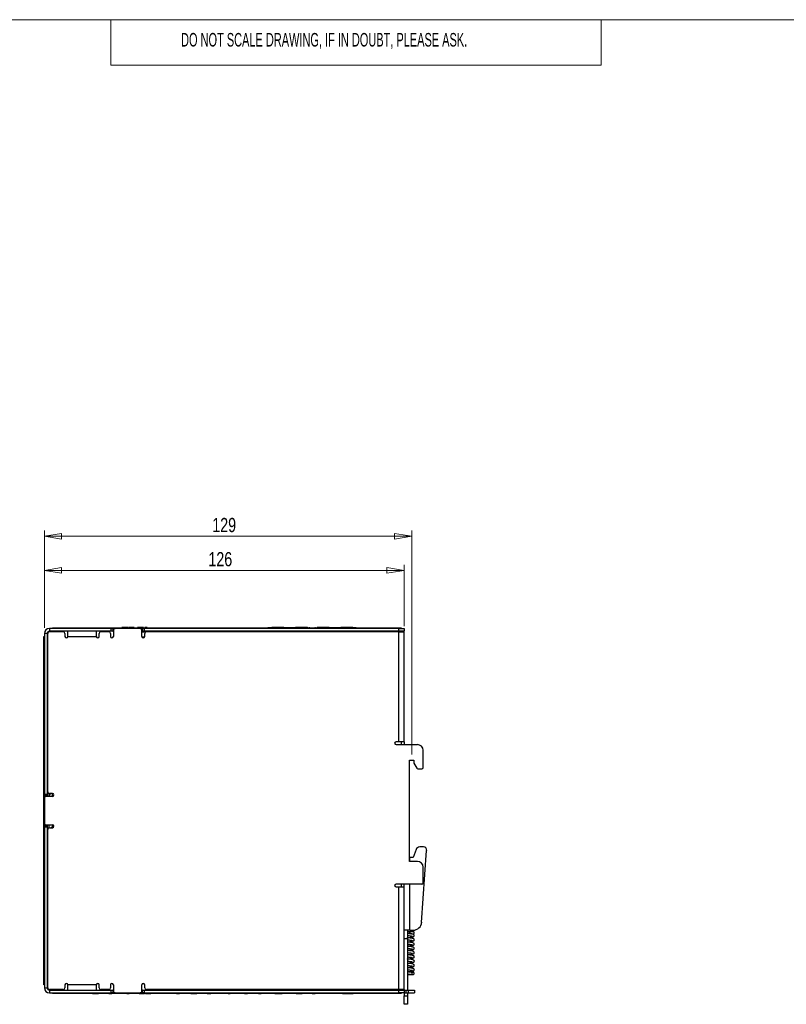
# Model space of a CAD drawing. Header units: millimetres. Extents: x 0 to 420, y 0 to 297.
# Tile 21 of 43: x 151 to 285, y 117 to 290. Entities that reach past the tile are written whole.
import ezdxf

# ---------------------------------------------------------------- set-up
doc = ezdxf.new("R2010")
doc.units = ezdxf.units.MM
doc.styles.add('SLDTEXTSTYLE0', font='TXT', dxfattribs={"width": 0.605})
doc.styles.add('SLDTEXTSTYLE1', font='TXT', dxfattribs={"width": 0.75})
doc.dimstyles.new('SLDDIMSTYLE0', dxfattribs={"dimtxt": 2.5, "dimasz": 3, "dimexe": 0, "dimexo": 0.0625, "dimtad": 1, "dimdec": 0, "dimlfac": 2, "dimrnd": 1e-09, "dimzin": 12, "dimdsep": 46, "dimtxsty": 'SLDTEXTSTYLE1', "dimblk1": 'CLOSED', "dimblk2": 'CLOSED', "dimsah": 1, "dimcen": 0.09, "dimadec": 0, "dimazin": 3, "dimtfac": 1, "dimtofl": 0, "dimtmove": 0, "dimatfit": 3, "dimldrblk": 'CLOSED', "dimfxl": 1, "dimfrac": 2, "dimtolj": 1, "dimtzin": 12, "dimarcsym": 0})

# ---------------------------------------------------------------- blocks, each defined once
blk = doc.blocks.new('_Closed')
at = {"color": 0, "linetype": 'ByBlock', "lineweight": -2}
for p, q in [((-1, 0.166667), (0, 0)), ((-1, 0.166667), (-1, -0.166667)), ((0, 0), (-1, -0.166667)), ((0, 0), (-1, 0))]:
    blk.add_line(p, q, dxfattribs=at)
blk = doc.blocks.new('_D_2')
at = {"color": 7, "linetype": 'Continuous', "lineweight": 0}
for p, q in [((155.32, 183.23), (155.32, 200.3)), ((219.77, 199.3), (155.32, 199.3)), ((219.77, 160.98), (219.77, 200.3))]:
    blk.add_line(p, q, dxfattribs=at)
at = {"color": 7, "linetype": 'Continuous', "lineweight": 18, "xscale": 3, "yscale": 3, "rotation": 180}
blk.add_blockref('_Closed', (155.32, 199.3), dxfattribs=at)
at = {"color": 7, "linetype": 'Continuous', "lineweight": 18, "xscale": 3, "yscale": 3}
blk.add_blockref('_Closed', (219.77, 199.3), dxfattribs=at)
at = {"color": 7, "linetype": 'Continuous', "lineweight": 18, "insert": (184.77, 202.53), "char_height": 2.5, "attachment_point": 1, "style": 'SLDTEXTSTYLE1'}
blk.add_mtext('129', dxfattribs=at)
blk = doc.blocks.new('_D_3')
at = {"color": 7, "linetype": 'Continuous', "lineweight": 0}
for p, q in [((155.32, 183.23), (155.32, 194.3)), ((218.42, 183.53), (218.42, 194.3)), ((155.32, 193.3), (218.42, 193.3))]:
    blk.add_line(p, q, dxfattribs=at)
at = {"color": 7, "linetype": 'Continuous', "lineweight": 18, "xscale": 3, "yscale": 3, "rotation": 180}
blk.add_blockref('_Closed', (155.32, 193.3), dxfattribs=at)
at = {"color": 7, "linetype": 'Continuous', "lineweight": 18, "xscale": 3, "yscale": 3}
blk.add_blockref('_Closed', (218.42, 193.3), dxfattribs=at)
at = {"color": 7, "linetype": 'Continuous', "lineweight": 18, "insert": (184.09, 196.53), "char_height": 2.5, "attachment_point": 1, "style": 'SLDTEXTSTYLE1'}
blk.add_mtext('126', dxfattribs=at)

msp = doc.modelspace()

# ---------------------------------------------------------------- linework, layer by layer
at = {"color": 7, "linetype": 'Continuous', "lineweight": 18}
for p, q in [((413, 290), (7, 290)), ((167, 290), (167, 282)), ((253, 290), (253, 282)), ((253, 282), (167, 282))]:
    msp.add_line(p, q, dxfattribs=at)
at = {"color": 7, "linetype": 'Continuous', "lineweight": 25}
for p, q in [((156.72, 183.13), (156.72, 183.25)), ((156.72, 183.25), (157.72, 183.25)), ((157.72, 183.25), (157.72, 183.13)), ((157.72, 183.25), (216.92, 183.25)), ((168.9, 183.26), (168.9, 183.25)), ((169.04, 183.26), (168.9, 183.26)), ((169.04, 183.26), (169.04, 183.25)), ((169.27, 183.26), (169.04, 183.26)), ((169.27, 183.26), (169.27, 183.25)), ((170.1, 183.26), (169.27, 183.26)), ((170.1, 183.26), (170.1, 183.25)), ((170.22, 183.26), (170.22, 183.25)), ((170.78, 183.26), (170.22, 183.26)), ((170.78, 183.26), (170.78, 183.25)), ((170.9, 183.26), (170.78, 183.26)), ((170.9, 183.26), (170.9, 183.25)), ((171.05, 183.26), (170.9, 183.26)), ((171.05, 183.26), (171.05, 183.25)), ((171.64, 183.26), (171.64, 183.25)), ((172.17, 183.26), (171.64, 183.26)), ((172.17, 183.26), (172.17, 183.25)), ((172.19, 183.26), (172.17, 183.26)), ((172.19, 183.26), (172.19, 183.25)), ((172.71, 183.26), (172.19, 183.26)), ((172.71, 183.26), (172.71, 183.25)), ((172.95, 183.26), (172.95, 183.25)), ((173.34, 183.26), (172.95, 183.26)), ((173.34, 183.26), (173.34, 183.25)), ((173.97, 183.26), (173.97, 183.25)), ((174.17, 183.26), (174.17, 183.25)), ((174.33, 183.26), (174.33, 183.25)), ((174.83, 183.26), (174.83, 183.25)), ((175.36, 183.26), (175.36, 183.25)), ((194.52, 183.26), (194.52, 183.25)), ((194.52, 183.26), (200.94, 183.26)), ((196.27, 183.3), (195.29, 183.3)), ((196.69, 183.3), (195.87, 183.3)), ((196.27, 183.3), (196.27, 183.26)), ((196.69, 183.3), (196.69, 183.26)), ((197.33, 183.3), (196.69, 183.3)), ((197.33, 183.3), (197.33, 183.26)), ((199.36, 183.3), (199.36, 183.26)), ((199.99, 183.3), (199.36, 183.3)), ((199.99, 183.3), (199.99, 183.26)), ((200.82, 183.3), (199.99, 183.3)), ((201.39, 183.3), (200.41, 183.3)), ((200.41, 183.26), (200.41, 183.3)), ((200.94, 183.26), (200.94, 183.25)), ((201.28, 183.26), (200.94, 183.26)), ((201.28, 183.26), (201.28, 183.25)), ((201.67, 183.26), (201.67, 183.25)), ((201.72, 183.26), (201.9, 183.26)), ((201.93, 183.26), (201.93, 183.25)), ((201.95, 183.26), (201.95, 183.25)), ((202.35, 183.26), (202.35, 183.25)), ((202.74, 183.26), (202.74, 183.25)), ((202.79, 183.26), (202.88, 183.26)), ((202.93, 183.26), (202.93, 183.25)), ((204.24, 183.3), (203.26, 183.3)), ((203.29, 183.26), (203.29, 183.25)), ((203.64, 183.26), (203.64, 183.25)), ((203.69, 183.26), (210.02, 183.26)), ((204.66, 183.3), (203.84, 183.3)), ((204.24, 183.3), (204.24, 183.26)), ((204.66, 183.3), (204.66, 183.26)), ((205.3, 183.3), (204.66, 183.3)), ((205.3, 183.3), (205.3, 183.26)), ((207.33, 183.3), (207.33, 183.26)), ((207.96, 183.3), (207.33, 183.3)), ((207.96, 183.3), (207.96, 183.26)), ((208.79, 183.3), (207.96, 183.3)), ((209.36, 183.3), (208.38, 183.3)), ((208.38, 183.26), (208.38, 183.3)), ((210.02, 183.26), (210.02, 183.25)), ((216.92, 183.13), (216.92, 183.25)), ((216.92, 183.25), (217.92, 183.25)), ((217.92, 183.25), (217.92, 183.13)), ((155.19, 181.73), (155.32, 181.73)), ((155.19, 180.73), (155.19, 181.73)), ((155.82, 182.23), (155.32, 182.23)), ((155.32, 182.23), (155.32, 154.03)), ((155.82, 182.23), (155.82, 154.03)), ((155.92, 154.43), (155.92, 182.23)), ((156.22, 183.13), (156.22, 182.63)), ((167.02, 183.13), (156.22, 183.13)), ((167.02, 182.63), (156.22, 182.63)), ((158.62, 182.53), (156.22, 182.53)), ((158.92, 182.23), (158.92, 181.73)), ((159.42, 181.73), (159.42, 182.63)), ((159.42, 181.73), (164.42, 181.73)), ((164.42, 182.63), (164.42, 181.73)), ((164.92, 181.73), (164.92, 182.23)), ((166.62, 182.53), (165.22, 182.53)), ((166.92, 182.23), (166.92, 181.73)), ((167.02, 182.63), (167.02, 183.13)), ((167.02, 183.13), (167.32, 183.13)), ((167.32, 182.63), (167.02, 182.63)), ((167.32, 183.13), (167.72, 183.13)), ((167.32, 183.13), (167.32, 182.63)), ((167.32, 182.63), (167.42, 182.63)), ((167.42, 182.83), (167.42, 181.73)), ((172.12, 183.13), (167.72, 183.13)), ((172.12, 183.13), (172.52, 183.13)), ((172.42, 181.73), (172.42, 182.83)), ((172.42, 182.63), (172.52, 182.63)), ((173.03, 182.46), (172.42, 182.46)), ((172.43, 181.65), (172.9, 181.65)), ((172.52, 182.63), (172.52, 183.13)), ((172.52, 183.13), (172.82, 183.13)), ((172.82, 182.63), (172.52, 182.63)), ((172.82, 183.13), (172.82, 182.63)), ((217.52, 183.13), (172.82, 183.13)), ((217.52, 182.63), (172.82, 182.63)), ((172.92, 181.73), (172.92, 182.23)), ((173.2, 182.63), (173.23, 182.53)), ((173.54, 182.59), (173.21, 182.59)), ((217.52, 182.53), (173.22, 182.53)), ((173.87, 182.59), (173.54, 182.59)), ((173.88, 182.63), (173.85, 182.53)), ((173.85, 182.53), (173.86, 182.57)), ((173.86, 182.57), (173.88, 182.63)), ((175.29, 182.53), (175.29, 182.63)), ((195.04, 182.63), (195.04, 182.53)), ((196.27, 182.63), (196.27, 182.53)), ((196.69, 182.63), (196.69, 182.53)), ((197.33, 182.63), (197.33, 182.53)), ((199.36, 182.63), (199.36, 182.53)), ((199.99, 182.63), (199.99, 182.53)), ((200.41, 182.63), (200.41, 182.53)), ((201.64, 182.53), (201.64, 182.63)), ((203.01, 182.63), (203.01, 182.53)), ((204.24, 182.63), (204.24, 182.53)), ((204.66, 182.63), (204.66, 182.53)), ((205.3, 182.63), (205.3, 182.53)), ((207.33, 182.63), (207.33, 182.53)), ((207.96, 182.63), (207.96, 182.53)), ((208.38, 182.63), (208.38, 182.53)), ((209.61, 182.53), (209.61, 182.63)), ((212.42, 182.63), (212.42, 182.53)), ((217.52, 182.63), (217.52, 183.13)), ((217.52, 183.13), (218.42, 183.13)), ((218.42, 182.63), (217.52, 182.63)), ((217.52, 163.23), (217.52, 182.53)), ((217.52, 182.53), (218.42, 182.53)), ((218.42, 183.13), (218.42, 182.63)), ((218.42, 163.23), (218.42, 182.53)), ((155.19, 169.73), (155.19, 180.73)), ((155.32, 180.73), (155.19, 180.73)), ((155.19, 172.86), (155.19, 172.86)), ((155.19, 172.82), (155.19, 171.23)), ((155.19, 172.82), (155.19, 172.82)), ((155.19, 171.23), (155.19, 171.23)), ((155.19, 171.19), (155.19, 171.19)), ((155.19, 169.35), (155.19, 169.73)), ((155.19, 169.73), (155.19, 169.73)), ((155.19, 169.1), (155.19, 169.35)), ((155.19, 169.35), (155.19, 169.35)), ((155.19, 169.1), (155.19, 169.1)), ((155.19, 121.53), (155.19, 169.1)), ((155.19, 166.35), (155.19, 166.48)), ((155.19, 166.48), (155.19, 166.48)), ((155.19, 166.36), (155.19, 166.36)), ((155.19, 166.33), (155.19, 166.33)), ((155.19, 166.31), (155.19, 166.31)), ((155.19, 165.97), (155.19, 165.97)), ((155.19, 165.65), (155.19, 165.61)), ((155.19, 165.61), (155.19, 165.61)), ((155.19, 165.61), (155.19, 165)), ((155.19, 164.88), (155.19, 165)), ((155.19, 165), (155.19, 165)), ((155.19, 164.97), (155.19, 164.97)), ((155.19, 164.88), (155.19, 164.88)), ((155.19, 163.5), (155.19, 163.5)), ((155.19, 163.38), (155.19, 163.5)), ((155.19, 163.39), (155.19, 163.39)), ((155.19, 163.35), (155.19, 163.35)), ((155.19, 163.35), (155.19, 162.55)), ((155.19, 162.55), (155.19, 162.55)), ((217.52, 163.23), (217.02, 163.23)), ((217.02, 162.73), (220.77, 162.73)), ((218.42, 163.23), (217.52, 163.23)), ((217.92, 163.23), (217.92, 162.73)), ((218.42, 163.23), (218.42, 162.73)), ((155.19, 161.9), (155.19, 162.03)), ((155.19, 161.99), (155.19, 161.99)), ((155.19, 161.9), (155.19, 161.9)), ((221.77, 158.73), (221.77, 161.73)), ((155.19, 160.53), (155.19, 160.53)), ((155.19, 160.4), (155.19, 160.53)), ((155.19, 160.41), (155.19, 160.41)), ((155.19, 160.19), (155.19, 160.19)), ((155.19, 160.19), (155.19, 160.1)), ((155.19, 160.1), (155.19, 160.1)), ((155.19, 159.94), (155.19, 159.94)), ((155.19, 159.8), (155.19, 159.8)), ((155.19, 159.38), (155.19, 159.38)), ((155.19, 158.93), (155.19, 159.05)), ((219.39, 159.98), (220.14, 159.98)), ((219.39, 142.23), (219.39, 159.98)), ((220.14, 159.98), (220.14, 159.48)), ((220.14, 159.48), (220.65, 158.6)), ((155.19, 159.02), (155.19, 159.02)), ((155.19, 158.93), (155.19, 158.93)), ((155.19, 157.43), (155.19, 157.55)), ((155.19, 157.55), (155.19, 157.55)), ((155.19, 157.43), (155.19, 157.43)), ((155.19, 157.4), (155.19, 157.4)), ((155.19, 157.4), (155.19, 156.08)), ((220.86, 158.48), (221.52, 158.48)), ((155.19, 155.95), (155.19, 156.08)), ((155.19, 156.08), (155.19, 156.08)), ((155.19, 155.95), (155.19, 155.95)), ((155.19, 154.58), (155.19, 154.58)), ((155.19, 154.45), (155.19, 154.58)), ((155.19, 154.46), (155.19, 154.46)), ((155.19, 154.06), (155.19, 154.06)), ((155.32, 154.03), (155.82, 154.03)), ((155.32, 153.73), (155.32, 154.03)), ((155.82, 154.03), (155.82, 153.73)), ((156.17, 153.63), (156.17, 154.13)), ((156.72, 154.13), (156.22, 154.13)), ((156.68, 154.13), (156.68, 153.63)), ((155.19, 153.59), (155.19, 153.59)), ((155.19, 153.59), (155.19, 153.24)), ((155.19, 153.24), (155.19, 153.1)), ((155.19, 153.24), (155.19, 153.24)), ((155.19, 152.98), (155.19, 153.1)), ((155.19, 153.1), (155.19, 153.1)), ((155.19, 152.98), (155.19, 152.98)), ((155.32, 153.33), (155.32, 153.73)), ((155.82, 153.73), (155.32, 153.73)), ((155.32, 153.33), (155.32, 148.93)), ((156.72, 153.63), (155.62, 153.63)), ((155.82, 153.63), (155.82, 153.73)), ((156.18, 153.75), (156.18, 153.63)), ((155.19, 151.6), (155.19, 151.6)), ((155.19, 151.48), (155.19, 151.6)), ((155.19, 151.49), (155.19, 151.49)), ((155.19, 151.14), (155.19, 151.14)), ((155.19, 150.87), (155.19, 150.87)), ((155.19, 150.76), (155.19, 150.76)), ((155.19, 150.52), (155.19, 150.52)), ((155.19, 150), (155.19, 150.13)), ((155.19, 150.09), (155.19, 150.09)), ((155.19, 150), (155.19, 150)), ((155.32, 148.53), (155.32, 148.93)), ((155.19, 148.63), (155.19, 148.63)), ((155.19, 148.5), (155.19, 148.63)), ((155.19, 148.51), (155.19, 148.51)), ((155.19, 148.51), (155.19, 147.59)), ((155.19, 147.59), (155.19, 147.46)), ((155.19, 147.59), (155.19, 147.59)), ((155.19, 147.46), (155.19, 147.46)), ((155.19, 147.46), (155.19, 147.15)), ((155.19, 147.03), (155.19, 147.15)), ((155.19, 147.15), (155.19, 147.15)), ((155.19, 147.03), (155.19, 147.03)), ((155.32, 148.53), (155.82, 148.53)), ((155.32, 148.23), (155.32, 148.53)), ((155.32, 148.23), (155.32, 120.02)), ((155.82, 148.23), (155.32, 148.23)), ((155.62, 148.63), (156.72, 148.63)), ((155.82, 148.53), (155.82, 148.63)), ((155.82, 148.53), (155.82, 148.23)), ((155.82, 148.23), (155.82, 120.02)), ((155.92, 120.02), (155.92, 147.83)), ((156.17, 148.12), (156.17, 148.63)), ((156.22, 148.13), (156.72, 148.13)), ((156.68, 148.15), (156.58, 148.15)), ((156.68, 148.4), (156.68, 148.13)), ((156.96, 148.4), (156.68, 148.4)), ((156.68, 148.4), (156.68, 148.15)), ((156.68, 148.13), (156.68, 148.15)), ((155.19, 145.65), (155.19, 145.65)), ((155.19, 145.53), (155.19, 145.65)), ((155.19, 145.53), (155.19, 145.53)), ((155.19, 145.5), (155.19, 145.5)), ((155.19, 145.5), (155.19, 145.37)), ((155.19, 145.37), (155.19, 145.37)), ((155.19, 145.37), (155.19, 145.04)), ((155.19, 145.04), (155.19, 145.04)), ((155.19, 144.61), (155.19, 144.61)), ((155.19, 144.05), (155.19, 144.18)), ((155.19, 144.14), (155.19, 144.14)), ((155.19, 144.05), (155.19, 144.05)), ((220.53, 144.29), (220.02, 142.88)), ((221.82, 144.75), (221.19, 144.75)), ((221.51, 131.52), (222.39, 144.13)), ((155.19, 142.68), (155.19, 142.68)), ((155.19, 142.55), (155.19, 142.68)), ((155.19, 142.56), (155.19, 142.56)), ((155.19, 142.56), (155.19, 142.48)), ((155.19, 142.48), (155.19, 142.48)), ((155.19, 142.48), (155.19, 141.97)), ((155.19, 141.97), (155.19, 141.97)), ((219.39, 142.88), (219.42, 142.88)), ((220.77, 142.23), (219.39, 142.23)), ((220.02, 142.88), (219.42, 142.88)), ((155.19, 141.57), (155.19, 141.57)), ((155.19, 141.08), (155.19, 141.2)), ((155.19, 141.17), (155.19, 141.17)), ((155.19, 141.08), (155.19, 141.08)), ((221.77, 138.48), (221.77, 141.23)), ((155.19, 139.7), (155.19, 139.7)), ((155.19, 139.58), (155.19, 139.7)), ((155.19, 139.58), (155.19, 139.58)), ((155.19, 139.55), (155.19, 138.19)), ((155.19, 139.55), (155.19, 139.55)), ((155.19, 138.1), (155.19, 138.23)), ((155.19, 138.19), (155.19, 138.19)), ((155.19, 138.1), (155.19, 138.1)), ((155.19, 136.73), (155.19, 136.73)), ((155.19, 136.6), (155.19, 136.73)), ((155.19, 136.61), (155.19, 136.61)), ((221.52, 138.23), (217.02, 138.23)), ((217.02, 137.73), (217.52, 137.73)), ((217.52, 119.72), (217.52, 137.73)), ((217.52, 137.73), (218.42, 137.73)), ((217.92, 138.23), (217.92, 137.73)), ((218.42, 137.73), (218.42, 138.23)), ((218.42, 119.72), (218.42, 137.73)), ((155.19, 136.27), (155.19, 136.27)), ((155.19, 135.99), (155.19, 135.99)), ((155.19, 135.64), (155.19, 135.64)), ((155.19, 135.36), (155.19, 135.36)), ((155.19, 135.13), (155.19, 135.25)), ((155.19, 135.22), (155.19, 135.22)), ((155.19, 135.13), (155.19, 135.13)), ((155.19, 129.96), (155.19, 129.96)), ((155.19, 129.96), (155.19, 128.9)), ((219.42, 130.13), (218.42, 130.13)), ((219.02, 130.13), (219.02, 128.63)), ((219.42, 130.13), (220.02, 130.13)), ((155.19, 128.9), (155.19, 128.9)), ((155.19, 128.61), (155.19, 128.61)), ((155.19, 128.3), (155.19, 128.3)), ((155.92, 129.64), (155.82, 129.64)), ((155.92, 129.62), (155.82, 129.62)), ((155.92, 128.97), (155.82, 128.97)), ((155.92, 128.94), (155.82, 128.94)), ((155.92, 128.37), (155.82, 128.37)), ((155.92, 128.35), (155.82, 128.35)), ((219.02, 128.63), (218.42, 128.63)), ((219.02, 128.63), (219.02, 119.62)), ((155.19, 127.92), (155.19, 127.92)), ((155.19, 127.92), (155.19, 127.64)), ((155.19, 127.64), (155.19, 127.64)), ((155.19, 127.64), (155.19, 127.53)), ((155.19, 127.53), (155.19, 127.53)), ((155.19, 127.21), (155.19, 127.1)), ((155.19, 127.21), (155.19, 127.21)), ((155.19, 127.1), (155.19, 127.1)), ((155.19, 127.1), (155.19, 126.15)), ((155.92, 127.7), (155.82, 127.7)), ((155.92, 127.67), (155.82, 127.67)), ((155.92, 127.1), (155.82, 127.1)), ((155.92, 127.08), (155.82, 127.08)), ((155.92, 126.43), (155.82, 126.43)), ((155.92, 126.4), (155.82, 126.4)), ((155.19, 126.15), (155.19, 126.15)), ((155.92, 125.83), (155.82, 125.83)), ((155.92, 125.81), (155.82, 125.81)), ((155.92, 125.16), (155.82, 125.16)), ((155.92, 125.13), (155.82, 125.13)), ((155.19, 123.86), (155.19, 123.86)), ((155.19, 123.86), (155.19, 123.86)), ((155.19, 123.84), (155.19, 123.84)), ((155.19, 123.8), (155.19, 123.8)), ((155.19, 123.29), (155.19, 123.29)), ((155.19, 122.78), (155.19, 122.78)), ((155.19, 122.76), (155.19, 122.76)), ((219.02, 124.36), (219.06, 124.35)), ((155.19, 121.53), (155.32, 121.53)), ((155.19, 120.53), (155.19, 121.53)), ((155.32, 120.53), (155.19, 120.53)), ((155.32, 120.02), (155.82, 120.02)), ((158.62, 119.72), (156.22, 119.72)), ((156.22, 119.62), (156.22, 119.12)), ((156.22, 119.62), (167.02, 119.62)), ((158.92, 120.52), (158.92, 120.02)), ((164.42, 120.52), (159.42, 120.52)), ((159.42, 119.62), (159.42, 120.52)), ((164.42, 120.52), (164.42, 119.62)), ((164.92, 120.02), (164.92, 120.52)), ((166.62, 119.72), (165.22, 119.72)), ((166.92, 120.52), (166.92, 120.02)), ((167.02, 119.12), (167.02, 119.62)), ((167.02, 119.62), (167.32, 119.62)), ((167.32, 119.62), (167.32, 119.12)), ((167.42, 119.62), (167.32, 119.62)), ((167.42, 120.52), (167.42, 119.42)), ((172.42, 119.42), (172.42, 120.52)), ((172.52, 119.62), (172.42, 119.62)), ((172.52, 119.12), (172.52, 119.62)), ((172.52, 119.62), (172.82, 119.62)), ((172.82, 119.62), (172.82, 119.12)), ((172.82, 119.62), (217.52, 119.62)), ((172.92, 120.02), (172.92, 120.52)), ((217.52, 119.72), (173.22, 119.72)), ((212.42, 119.72), (212.42, 119.62)), ((218.42, 119.72), (217.52, 119.72)), ((217.52, 119.12), (217.52, 119.62)), ((217.52, 119.62), (218.42, 119.62)), ((218.42, 119.72), (218.42, 119.62)), ((218.42, 119.62), (218.42, 119.12)), ((218.42, 119.62), (218.72, 119.62)), ((218.72, 119.62), (218.72, 119.12)), ((218.72, 119.62), (219.12, 119.62)), ((219.12, 119.62), (219.12, 119.12)), ((219.12, 119.62), (220.27, 119.62)), ((220.27, 119.62), (220.27, 119.12)), ((156.22, 119.12), (167.02, 119.12)), ((156.72, 119), (156.72, 119.12)), ((157.72, 119), (156.72, 119)), ((157.72, 119.12), (157.72, 119)), ((216.92, 119), (157.72, 119)), ((163.17, 119), (163.17, 119)), ((163.4, 119), (163.17, 119)), ((163.4, 119), (163.4, 119)), ((163.68, 119), (163.4, 119)), ((163.68, 119), (163.68, 119)), ((163.74, 119), (163.68, 119)), ((163.77, 119), (164.83, 119)), ((163.77, 119), (163.77, 119)), ((164.83, 119), (164.83, 119)), ((164.93, 119), (164.88, 119)), ((164.93, 119), (164.93, 119)), ((165.08, 119), (164.93, 119)), ((165.08, 119), (165.08, 119)), ((166.59, 119), (165.08, 119)), ((166.6, 119), (166.6, 119)), ((166.6, 119), (166.65, 119)), ((166.65, 119), (166.65, 119)), ((166.65, 119), (166.82, 119)), ((166.82, 119), (166.82, 119)), ((166.82, 119), (166.87, 119)), ((166.87, 119), (166.87, 119)), ((166.87, 119), (167.13, 119)), ((167.32, 119.12), (167.02, 119.12)), ((167.13, 119), (167.13, 119)), ((167.72, 119.12), (167.32, 119.12)), ((167.72, 119.12), (172.12, 119.12)), ((168.52, 119), (168.52, 119)), ((168.75, 119), (168.52, 119)), ((168.75, 119), (168.75, 119)), ((169.03, 119), (168.75, 119)), ((169.03, 119), (169.03, 119)), ((169.05, 119), (169.03, 119)), ((169.1, 119), (169.1, 119)), ((169.41, 119), (169.41, 119)), ((169.79, 119), (169.79, 119)), ((169.79, 119), (170.07, 119)), ((170.07, 119), (170.07, 119)), ((170.07, 119), (170.18, 119)), ((170.18, 119), (170.18, 119)), ((170.28, 119), (170.23, 119)), ((170.28, 119), (170.28, 119)), ((170.43, 119), (170.28, 119)), ((170.43, 119), (170.43, 119)), ((171.94, 119), (170.43, 119)), ((171.95, 119), (171.95, 119)), ((171.95, 119), (172, 119)), ((172, 119), (172, 119)), ((172, 119), (172.17, 119)), ((172.52, 119.12), (172.12, 119.12)), ((172.17, 119), (172.17, 119)), ((172.17, 119), (172.22, 119)), ((172.22, 119), (172.22, 119)), ((172.22, 119), (172.48, 119)), ((172.48, 119), (172.48, 119)), ((172.48, 119), (172.78, 119)), ((172.82, 119.12), (172.52, 119.12)), ((172.78, 119), (172.78, 119)), ((172.78, 119), (172.88, 119)), ((172.82, 119.12), (217.52, 119.12)), ((172.88, 119), (172.88, 119)), ((172.88, 119), (172.9, 119)), ((172.9, 119), (172.9, 119)), ((173.06, 119), (173.06, 119)), ((173.06, 119), (173.2, 119)), ((173.2, 119), (173.2, 119)), ((173.2, 119), (173.52, 119)), ((173.52, 119), (173.52, 119)), ((173.52, 119), (173.85, 119)), ((173.85, 119), (173.85, 119)), ((173.85, 119), (173.99, 119)), ((173.99, 119), (173.99, 119)), ((175.07, 119), (175.07, 119)), ((175.3, 119), (175.07, 119)), ((175.3, 119), (175.3, 119)), ((175.58, 119), (175.3, 119)), ((175.58, 119), (175.58, 119)), ((175.6, 119), (175.58, 119)), ((175.65, 119), (175.65, 119)), ((175.92, 119), (175.92, 119)), ((176.14, 119), (176.14, 119)), ((176.23, 119), (176.23, 119)), ((176.42, 119), (176.42, 119)), ((176.76, 119), (176.76, 119)), ((176.83, 119), (176.81, 119)), ((176.83, 119), (176.83, 119)), ((176.98, 119), (176.83, 119)), ((176.98, 119), (176.98, 119)), ((178.49, 119), (176.98, 119)), ((178.5, 119), (178.5, 119)), ((178.5, 119), (178.55, 119)), ((178.55, 119), (178.55, 119)), ((178.55, 119), (178.72, 119)), ((178.72, 119), (178.72, 119)), ((178.72, 119), (178.77, 119)), ((178.77, 119), (178.77, 119)), ((178.77, 119), (179.03, 119)), ((179.03, 119), (179.03, 119)), ((180.42, 119), (180.42, 119)), ((180.65, 119), (180.42, 119)), ((180.65, 119), (180.65, 119)), ((180.93, 119), (180.65, 119)), ((180.93, 119), (180.93, 119)), ((180.99, 119), (180.93, 119)), ((181, 119), (181, 119)), ((181, 119), (181.73, 119)), ((181.73, 119), (181.73, 119)), ((181.73, 119), (181.84, 119)), ((181.84, 119), (181.84, 119)), ((181.84, 119), (182.08, 119)), ((182.08, 119), (182.08, 119)), ((182.18, 119), (182.13, 119)), ((182.18, 119), (182.18, 119)), ((182.33, 119), (182.18, 119)), ((182.33, 119), (182.33, 119)), ((183.84, 119), (182.33, 119)), ((183.85, 119), (183.85, 119)), ((183.85, 119), (183.9, 119)), ((183.9, 119), (183.9, 119)), ((183.9, 119), (184.07, 119)), ((184.07, 119), (184.07, 119)), ((184.07, 119), (184.12, 119)), ((184.12, 119), (184.12, 119)), ((184.12, 119), (184.38, 119)), ((184.38, 119), (184.38, 119)), ((184.38, 119), (184.51, 119)), ((184.51, 119), (184.51, 119)), ((186.97, 119), (186.97, 119)), ((187.2, 119), (186.97, 119)), ((187.2, 119), (187.2, 119)), ((187.48, 119), (187.2, 119)), ((187.48, 119), (187.48, 119)), ((187.54, 119), (187.48, 119)), ((187.57, 119), (187.57, 119)), ((187.57, 119), (187.68, 119)), ((187.68, 119), (187.68, 119)), ((187.68, 119), (187.94, 119)), ((187.94, 119), (187.94, 119)), ((188.29, 119), (188.29, 119)), ((188.66, 119), (188.66, 119)), ((188.73, 119), (188.71, 119)), ((188.73, 119), (188.73, 119)), ((188.88, 119), (188.73, 119)), ((188.88, 119), (188.88, 119)), ((190.39, 119), (188.88, 119)), ((190.4, 119), (190.4, 119)), ((190.4, 119), (190.45, 119)), ((190.45, 119), (190.45, 119)), ((190.45, 119), (190.62, 119)), ((190.62, 119), (190.62, 119)), ((190.62, 119), (190.67, 119)), ((190.67, 119), (190.67, 119)), ((190.67, 119), (190.93, 119)), ((190.93, 119), (190.93, 119)), ((192.32, 119), (192.32, 119)), ((192.55, 119), (192.32, 119)), ((192.55, 119), (192.55, 119)), ((192.83, 119), (192.55, 119)), ((192.83, 119), (192.83, 119)), ((192.89, 119), (192.83, 119)), ((192.9, 119), (192.9, 119)), ((192.9, 119), (192.96, 119)), ((192.96, 119), (192.96, 119)), ((192.96, 119), (193.37, 119)), ((193.37, 119), (193.37, 119)), ((193.68, 119), (193.68, 119)), ((194.01, 119), (194.01, 119)), ((194.08, 119), (194.06, 119)), ((194.08, 119), (194.08, 119)), ((194.23, 119), (194.08, 119)), ((194.23, 119), (194.23, 119)), ((195.74, 119), (194.23, 119)), ((195.75, 119), (195.75, 119)), ((195.75, 119), (195.8, 119)), ((195.8, 119), (195.8, 119)), ((195.8, 119), (195.97, 119)), ((195.97, 119), (195.97, 119)), ((195.97, 119), (196.02, 119)), ((196.02, 119), (196.02, 119)), ((196.02, 119), (196.28, 119)), ((196.28, 119), (196.28, 119)), ((196.28, 119), (196.54, 119)), ((196.54, 119), (196.54, 119)), ((196.54, 119), (196.87, 119)), ((196.87, 119), (196.87, 119)), ((196.87, 119), (197.01, 119)), ((197.01, 119), (197.01, 119)), ((198.87, 119), (198.87, 119)), ((199.1, 119), (198.87, 119)), ((199.1, 119), (199.1, 119)), ((199.38, 119), (199.1, 119)), ((199.38, 119), (199.38, 119)), ((199.44, 119), (199.38, 119)), ((199.47, 119), (199.47, 119)), ((199.47, 119), (200.56, 119)), ((200.56, 119), (200.56, 119)), ((200.63, 119), (200.58, 119)), ((200.63, 119), (200.63, 119)), ((200.78, 119), (200.63, 119)), ((200.78, 119), (200.78, 119)), ((202.29, 119), (200.78, 119)), ((202.3, 119), (202.3, 119)), ((202.3, 119), (202.35, 119)), ((202.35, 119), (202.35, 119)), ((202.35, 119), (202.52, 119)), ((202.52, 119), (202.52, 119)), ((202.52, 119), (202.57, 119)), ((202.57, 119), (202.57, 119)), ((202.57, 119), (202.83, 119)), ((202.83, 119), (202.83, 119)), ((204.22, 119), (204.22, 119)), ((204.45, 119), (204.22, 119)), ((204.45, 119), (204.45, 119)), ((204.73, 119), (204.45, 119)), ((204.73, 119), (204.73, 119)), ((204.75, 119), (204.73, 119)), ((204.8, 119), (204.8, 119)), ((205.07, 119), (205.07, 119)), ((205.29, 119), (205.29, 119)), ((205.57, 119), (205.57, 119)), ((205.79, 119), (205.79, 119)), ((205.91, 119), (205.91, 119)), ((205.98, 119), (205.93, 119)), ((205.98, 119), (205.98, 119)), ((206.13, 119), (205.98, 119)), ((206.13, 119), (206.13, 119)), ((207.64, 119), (206.13, 119)), ((207.65, 119), (207.65, 119)), ((207.65, 119), (207.7, 119)), ((207.7, 119), (207.7, 119)), ((207.7, 119), (207.87, 119)), ((207.87, 119), (207.87, 119)), ((207.87, 119), (207.92, 119)), ((207.92, 119), (207.92, 119)), ((207.92, 119), (208.18, 119)), ((208.18, 119), (208.18, 119)), ((208.18, 119), (208.48, 119)), ((208.48, 119), (208.48, 119)), ((208.57, 119), (208.57, 119)), ((208.57, 119), (208.71, 119)), ((208.71, 119), (208.71, 119)), ((208.71, 119), (209.04, 119)), ((209.04, 119), (209.04, 119)), ((209.04, 119), (209.37, 119)), ((209.37, 119), (209.37, 119)), ((209.37, 119), (209.51, 119)), ((209.51, 119), (209.51, 119)), ((216.92, 119), (216.92, 119.12)), ((217.92, 119), (216.92, 119)), ((218.42, 119.12), (217.52, 119.12)), ((217.92, 119.12), (217.92, 119)), ((218.42, 119.12), (218.42, 118.63)), ((218.42, 119.12), (218.72, 119.12)), ((218.42, 118.63), (219.02, 118.63)), ((218.42, 117.13), (218.42, 118.63)), ((218.72, 119.12), (219.12, 119.12)), ((219.02, 119.12), (219.02, 118.63)), ((219.02, 118.63), (219.02, 117.13)), ((219.12, 119.12), (220.27, 119.12)), ((219.02, 117.13), (218.42, 117.13))]:
    msp.add_line(p, q, dxfattribs=at)
at = {"color": 8, "linetype": 'Continuous', "lineweight": 25}
for p, q in [((195.29, 183.26), (195.29, 183.3)), ((201.39, 183.26), (201.39, 183.3)), ((203.26, 183.26), (203.26, 183.3)), ((209.36, 183.26), (209.36, 183.3)), ((173.54, 182.59), (173.54, 182.63)), ((173.54, 182.53), (173.54, 182.59)), ((195.29, 182.63), (195.29, 182.53)), ((201.39, 182.53), (201.39, 182.63)), ((203.26, 182.63), (203.26, 182.53)), ((209.36, 182.53), (209.36, 182.63)), ((214.92, 182.63), (214.92, 182.53)), ((217.52, 182.53), (217.52, 182.63)), ((155.19, 148.5), (155.19, 148.5)), ((155.19, 142.55), (155.19, 142.55)), ((219.42, 142.23), (219.42, 142.88)), ((219.42, 130.13), (219.42, 138.23)), ((214.92, 119.62), (214.92, 119.72)), ((217.52, 119.72), (217.52, 119.62))]:
    msp.add_line(p, q, dxfattribs=at)
at = {"color": 7, "linetype": 'Continuous', "lineweight": 25, "flags": 128}
for points in [[(156.58, 148.15), (156.5, 148.14), (156.44, 148.13)], [(156.58, 148.15), (156.5, 148.14), (156.44, 148.13)], [(219.48, 129.51), (219.49, 129.55), (219.5, 129.62), (219.5, 129.7), (219.49, 129.77), (219.47, 129.83), (219.45, 129.86), (219.43, 129.86), (219.41, 129.83), (219.4, 129.77), (219.4, 129.7), (219.4, 129.62), (219.42, 129.56), (219.43, 129.51)], [(219.73, 122.37), (219.75, 122.36), (219.79, 122.38), (219.82, 122.42), (219.84, 122.48), (219.85, 122.55), (219.84, 122.62), (219.81, 122.68), (219.77, 122.72), (219.74, 122.74)]]:
    msp.add_lwpolyline(points, dxfattribs=at)
at = {"color": 7, "linetype": 'Continuous', "lineweight": 25}
for centre, radius, start, end in [((195.29, 183.05), 0.25, 90, 125.7006), ((201.39, 183.05), 0.25, 54.2992, 90), ((203.26, 183.05), 0.25, 90, 125.7006), ((209.36, 183.05), 0.25, 54.2992, 90), ((156.22, 182.23), 0.9, 90, 180), ((156.22, 182.23), 0.4, 90, 180), ((156.22, 182.23), 0.3, 90, 180), ((158.62, 182.23), 0.3, 0, 90), ((159.17, 181.73), 0.25, 180, 0), ((164.67, 181.73), 0.25, 180, 0), ((165.22, 182.23), 0.3, 90, 180), ((166.62, 182.23), 0.3, 0, 90), ((167.17, 181.73), 0.25, 180, 0), ((167.72, 182.83), 0.3, 90, 180), ((172.12, 182.83), 0.3, 0, 90), ((172.67, 181.73), 0.25, 180, 0), ((173.22, 182.23), 0.3, 90, 180), ((217.52, 181.73), 0.9, 62.734, 90), ((217.02, 162.98), 0.25, 90, 270), ((220.77, 161.73), 1, 0, 90), ((220.86, 158.73), 0.25, 210, 270), ((221.52, 158.73), 0.25, 270, 0), ((156.22, 154.43), 0.3, 180, 270), ((156.58, 153.75), 0.4, 110.171, 180), ((156.58, 153.75), 0.4, 110.171, 180), ((156.72, 153.88), 0.25, 270, 90), ((155.62, 153.33), 0.3, 90, 180), ((155.62, 148.93), 0.3, 180, 270), ((156.22, 147.83), 0.3, 90, 180), ((156.72, 148.38), 0.25, 270, 90), ((221.19, 144.05), 0.707, 90, 160), ((221.82, 144.18), 0.578, 356, 90), ((220.77, 141.23), 1, 0, 90), ((221.52, 138.48), 0.25, 270, 0), ((217.02, 137.98), 0.25, 90, 270), ((220.02, 131.63), 1.5, 270, 356), ((156.22, 120.02), 0.9, 180, 270), ((156.22, 120.02), 0.4, 180, 270), ((156.22, 120.02), 0.3, 180, 270), ((158.62, 120.02), 0.3, 270, 0), ((159.17, 120.52), 0.25, 0, 180), ((164.67, 120.52), 0.25, 0, 180), ((165.22, 120.02), 0.3, 180, 270), ((166.62, 120.02), 0.3, 270, 0), ((167.17, 120.52), 0.25, 0, 180), ((167.72, 119.42), 0.3, 180, 270), ((172.12, 119.42), 0.3, 270, 0), ((172.67, 120.52), 0.25, 0, 180), ((173.22, 120.02), 0.3, 180, 270), ((217.52, 120.52), 0.9, 270, 297.266)]:
    msp.add_arc(centre, radius, start, end, dxfattribs=at)
for points, knots in [([(219.37, 129.86), (219.36, 129.86), (219.26, 129.86), (219.14, 129.86), (219.03, 129.86), (219.02, 129.86)], [0, 0, 0, 0, 0.12272, 0.882839, 1, 1, 1, 1]), ([(220.03, 129.86), (220.03, 129.86), (220.04, 129.86), (219.93, 129.86), (219.73, 129.86), (219.54, 129.86), (219.44, 129.86)], [0, 0, 0, 0, 0.141429, 0.427619, 0.71381, 1, 1, 1, 1]), ([(220.02, 129.49), (220.04, 129.49), (220.07, 129.49), (220.12, 129.51), (220.15, 129.53), (220.18, 129.56), (220.21, 129.6), (220.22, 129.64), (220.22, 129.68), (220.22, 129.71), (220.21, 129.75), (220.19, 129.79), (220.15, 129.83), (220.09, 129.86), (220.05, 129.86), (220.02, 129.86)], [0, 0, 0, 0, 0.081549, 0.159855, 0.23464, 0.305785, 0.373346, 0.437545, 0.498771, 0.557531, 0.614404, 0.669988, 0.778916, 0.888346, 1, 1, 1, 1]), ([(219, 128.08), (219.13, 128.1), (219.33, 128.12), (219.58, 128.15), (219.83, 128.19), (220.04, 128.23), (220.17, 128.3), (220.22, 128.39), (220.23, 128.44), (220.22, 128.49), (220.21, 128.53), (220.18, 128.58), (220.15, 128.62), (220.11, 128.64), (220.06, 128.66), (220.04, 128.66), (220.02, 128.66)], [0, 0, 0, 0, 0.171358, 0.276443, 0.382989, 0.589894, 0.742701, 0.776359, 0.823814, 0.852192, 0.887919, 0.909855, 0.935413, 0.965323, 0.982103, 1, 1, 1, 1]), ([(219, 127.33), (219.04, 127.34), (219.15, 127.35), (219.4, 127.38), (219.72, 127.42), (220.01, 127.48), (220.16, 127.55), (220.21, 127.63), (220.22, 127.67), (220.23, 127.7), (220.22, 127.73), (220.22, 127.77), (220.17, 127.86), (219.97, 127.95), (219.71, 127.99), (219.45, 128.03), (219.23, 128.06), (219.08, 128.07), (219, 128.08)], [0, 0, 0, 0, 0.030192, 0.090391, 0.212998, 0.328939, 0.436147, 0.475461, 0.489589, 0.500098, 0.509934, 0.524553, 0.569357, 0.685006, 0.810015, 0.873795, 0.936067, 1, 1, 1, 1]), ([(219.01, 128.83), (219.02, 128.83), (219.15, 128.85), (219.42, 128.88), (219.74, 128.92), (220, 128.97), (220.17, 129.07), (220.22, 129.14), (220.23, 129.2), (220.22, 129.27), (220.18, 129.33), (220.02, 129.44), (219.86, 129.47), (219.74, 129.49), (219.72, 129.49)], [0, 0, 0, 0, 0.013846, 0.145697, 0.283372, 0.415389, 0.539127, 0.622717, 0.642596, 0.659384, 0.734232, 0.849143, 0.976457, 1, 1, 1, 1]), ([(220.13, 128.61), (220.12, 128.63), (220.09, 128.66), (219.92, 128.71), (219.7, 128.74), (219.42, 128.78), (219.17, 128.81), (219.02, 128.83), (219.01, 128.83)], [0, 0, 0, 0, 0.2131018, 0.4076284, 0.5767084, 0.7282299, 0.9739052, 1, 1, 1, 1]), ([(219.46, 129.53), (219.34, 129.54), (219.2, 129.56), (219.05, 129.58), (219.02, 129.58)], [0, 0, 0, 0, 0.786306, 1, 1, 1, 1]), ([(219.03, 129.21), (219.04, 129.21), (219.17, 129.19), (219.42, 129.16), (219.71, 129.12), (219.84, 129.1), (219.89, 129.09), (219.89, 129.09), (219.89, 129.09)], [0, 0, 0, 0, 0.028259, 0.332864, 0.626983, 0.905325, 0.973311, 1, 1, 1, 1]), ([(219.03, 128.46), (219.13, 128.45), (219.29, 128.43), (219.5, 128.4), (219.65, 128.38), (219.76, 128.36), (219.84, 128.35), (219.88, 128.35), (219.9, 128.34), (219.9, 128.34), (219.9, 128.34)], [0, 0, 0, 0, 0.241462, 0.399089, 0.551406, 0.690158, 0.819525, 0.938903, 0.99455, 1, 1, 1, 1]), ([(219.46, 129.53), (219.46, 129.52), (219.47, 129.52), (219.48, 129.51), (219.48, 129.51)], [0, 0, 0, 0, 0.676122, 1, 1, 1, 1]), ([(219.73, 129.49), (219.73, 129.49), (219.73, 129.49), (219.73, 129.49), (219.73, 129.49), (219.7, 129.49), (219.62, 129.5), (219.53, 129.5), (219.48, 129.51)], [0, 0, 0, 0, 0.003961, 0.018112, 0.045795, 0.142108, 0.512837, 1, 1, 1, 1]), ([(219.73, 129.49), (219.73, 129.49), (219.82, 129.49), (219.94, 129.49), (220.04, 129.49), (220.03, 129.49), (220.03, 129.49)], [0, 0, 0, 0, 0.001455, 0.410822, 0.820189, 1, 1, 1, 1]), ([(219, 126.58), (219.02, 126.58), (219.17, 126.6), (219.46, 126.64), (219.8, 126.68), (219.99, 126.72), (220.11, 126.77), (220.19, 126.84), (220.23, 126.93), (220.22, 127.02), (220.14, 127.14), (220.01, 127.18), (219.82, 127.22), (219.63, 127.25), (219.42, 127.28), (219.21, 127.31), (219.07, 127.33), (219, 127.33)], [0, 0, 0, 0, 0.014021, 0.130724, 0.239688, 0.341827, 0.391692, 0.440919, 0.48378, 0.51631, 0.575193, 0.681735, 0.751103, 0.817711, 0.883389, 0.947024, 1, 1, 1, 1]), ([(219, 125.83), (219.05, 125.84), (219.22, 125.86), (219.54, 125.9), (219.88, 125.95), (220.06, 125.99), (220.15, 126.05), (220.21, 126.11), (220.24, 126.21), (220.19, 126.32), (220.07, 126.42), (219.9, 126.46), (219.57, 126.52), (219.25, 126.55), (219.06, 126.58), (219, 126.58)], [0, 0, 0, 0, 0.034768, 0.151116, 0.269029, 0.382006, 0.425099, 0.45746, 0.516993, 0.558505, 0.609044, 0.724701, 0.838203, 0.95288, 1, 1, 1, 1]), ([(219.02, 127.71), (219.02, 127.71), (219.1, 127.7), (219.24, 127.68), (219.43, 127.66), (219.61, 127.64), (219.75, 127.61), (219.84, 127.6), (219.88, 127.59), (219.87, 127.6), (219.87, 127.6)], [0, 0, 0, 0, 0.023554, 0.186153, 0.354729, 0.525681, 0.695063, 0.85564, 0.999718, 1, 1, 1, 1]), ([(219.02, 126.96), (219.04, 126.96), (219.13, 126.95), (219.28, 126.93), (219.47, 126.9), (219.64, 126.88), (219.77, 126.86), (219.86, 126.85), (219.89, 126.84), (219.89, 126.85), (219.89, 126.85)], [0, 0, 0, 0, 0.052135, 0.213194, 0.378502, 0.543842, 0.705967, 0.866052, 0.996789, 1, 1, 1, 1]), ([(219.03, 126.21), (219.05, 126.21), (219.2, 126.19), (219.41, 126.16), (219.61, 126.13), (219.73, 126.12), (219.82, 126.1), (219.88, 126.09), (219.89, 126.09), (219.89, 126.09)], [0, 0, 0, 0, 0.050967, 0.368159, 0.520966, 0.665494, 0.804545, 0.939802, 1, 1, 1, 1]), ([(219, 125.08), (219.04, 125.09), (219.15, 125.1), (219.33, 125.12), (219.6, 125.15), (219.89, 125.2), (220.06, 125.23), (220.2, 125.34), (220.23, 125.44), (220.22, 125.51), (220.16, 125.62), (220.03, 125.68), (219.79, 125.73), (219.51, 125.77), (219.29, 125.8), (219.12, 125.82), (219.03, 125.83), (219, 125.83)], [0, 0, 0, 0, 0.028464, 0.092616, 0.155562, 0.273237, 0.387077, 0.44205, 0.488411, 0.52298, 0.55187, 0.648256, 0.789385, 0.856602, 0.920469, 0.979975, 1, 1, 1, 1]), ([(219.06, 124.34), (219.09, 124.34), (219.19, 124.35), (219.37, 124.38), (219.6, 124.41), (219.86, 124.44), (220.06, 124.49), (220.18, 124.56), (220.23, 124.67), (220.23, 124.74), (220.18, 124.84), (220.03, 124.94), (219.84, 124.97), (219.52, 125.02), (219.24, 125.06), (219.09, 125.07), (219.01, 125.08), (219, 125.08)], [0, 0, 0, 0, 0.0217131, 0.0900845, 0.1592085, 0.2275819, 0.3596622, 0.4478133, 0.4783976, 0.5146788, 0.5625321, 0.6190989, 0.7446214, 0.8687392, 0.9326012, 0.9967059, 1, 1, 1, 1]), ([(219.03, 125.46), (219.06, 125.45), (219.17, 125.44), (219.36, 125.42), (219.57, 125.39), (219.74, 125.37), (219.85, 125.35), (219.89, 125.34), (219.89, 125.35), (219.89, 125.35)], [0, 0, 0, 0, 0.079, 0.268913, 0.46112, 0.649162, 0.835187, 0.991527, 1, 1, 1, 1]), ([(219.03, 124.71), (219.1, 124.7), (219.25, 124.68), (219.46, 124.66), (219.63, 124.63), (219.77, 124.61), (219.84, 124.6), (219.88, 124.59), (219.89, 124.59), (219.89, 124.59)], [0, 0, 0, 0, 0.185096, 0.369111, 0.544444, 0.707393, 0.863226, 0.938502, 1, 1, 1, 1]), ([(219.01, 123.58), (219.03, 123.59), (219.13, 123.6), (219.31, 123.62), (219.58, 123.65), (219.88, 123.7), (220.06, 123.73), (220.2, 123.84), (220.23, 123.94), (220.22, 124.01), (220.18, 124.08), (220.13, 124.13), (220, 124.19), (219.75, 124.24), (219.39, 124.29), (219.14, 124.32), (219.04, 124.33), (219, 124.33)], [0, 0, 0, 0, 0.021255, 0.08523, 0.148385, 0.268087, 0.385639, 0.441803, 0.488555, 0.523269, 0.552191, 0.592065, 0.647129, 0.784971, 0.91353, 0.973062, 1, 1, 1, 1]), ([(219, 122.83), (219.04, 122.84), (219.16, 122.85), (219.35, 122.87), (219.58, 122.9), (219.85, 122.94), (220.03, 122.98), (220.15, 123.04), (220.2, 123.09), (220.23, 123.17), (220.23, 123.24), (220.18, 123.34), (220.04, 123.43), (219.85, 123.47), (219.54, 123.52), (219.27, 123.55), (219.1, 123.57), (219.02, 123.58), (219.01, 123.58)], [0, 0, 0, 0, 0.030494, 0.0979718, 0.16687, 0.2356335, 0.368902, 0.4200649, 0.4571753, 0.4871639, 0.5227292, 0.5693975, 0.6237539, 0.7437061, 0.8640864, 0.926836, 0.989461, 1, 1, 1, 1]), ([(219.74, 122.74), (219.67, 122.75), (219.51, 122.77), (219.24, 122.81), (219.07, 122.82), (219, 122.83)], [0, 0, 0, 0, 0.371135, 0.743861, 1, 1, 1, 1]), ([(219.03, 123.96), (219.09, 123.95), (219.23, 123.93), (219.44, 123.91), (219.63, 123.88), (219.77, 123.86), (219.87, 123.84), (219.88, 123.85), (219.89, 123.85)], [0, 0, 0, 0, 0.154445, 0.338606, 0.523642, 0.704634, 0.883194, 1, 1, 1, 1]), ([(219.03, 123.21), (219.03, 123.21), (219.11, 123.2), (219.26, 123.18), (219.47, 123.15), (219.64, 123.13), (219.77, 123.11), (219.84, 123.1), (219.89, 123.09), (219.89, 123.09), (219.89, 123.09)], [0, 0, 0, 0, 0.006891, 0.193888, 0.378241, 0.552363, 0.712724, 0.864758, 0.937557, 1, 1, 1, 1]), ([(219.02, 122.46), (219.02, 122.46), (219.11, 122.45), (219.28, 122.43), (219.53, 122.4), (219.67, 122.38), (219.73, 122.37)], [0, 0, 0, 0, 0.014734, 0.321814, 0.654129, 1, 1, 1, 1]), ([(219.02, 122.38), (219.03, 122.38), (219.17, 122.38), (219.42, 122.38), (219.6, 122.38), (219.69, 122.38)], [0, 0, 0, 0, 0.080428, 0.546778, 1, 1, 1, 1]), ([(220.03, 122.73), (220.03, 122.73), (220.03, 122.73), (219.98, 122.73), (219.89, 122.73), (219.81, 122.73), (219.77, 122.73)], [0, 0, 0, 0, 0.188849, 0.484612, 0.780375, 1, 1, 1, 1]), ([(219.78, 122.38), (219.82, 122.38), (219.9, 122.38), (219.99, 122.38), (220.04, 122.38), (220.04, 122.38), (220.04, 122.38)], [0, 0, 0, 0, 0.228319, 0.529568, 0.830818, 1, 1, 1, 1]), ([(220.04, 122.38), (220.05, 122.38), (220.08, 122.38), (220.12, 122.39), (220.15, 122.42), (220.18, 122.45), (220.2, 122.48), (220.21, 122.51), (220.21, 122.55), (220.21, 122.6), (220.19, 122.65), (220.14, 122.69), (220.09, 122.72), (220.05, 122.72), (220.04, 122.73)], [0, 0, 0, 0, 0.078878, 0.155352, 0.229305, 0.300696, 0.36955, 0.435954, 0.500052, 0.562014, 0.67973, 0.791287, 0.897826, 1, 1, 1, 1])]:
    msp.add_open_spline(points, degree=3, knots=knots, dxfattribs=at)

# ---------------------------------------------------------------- texts
at = {"color": 7, "linetype": 'Continuous', "lineweight": 0, "insert": (179.3, 287.67), "char_height": 2.3813, "attachment_point": 1, "style": 'SLDTEXTSTYLE0'}
msp.add_mtext('DO NOT SCALE DRAWING, IF IN DOUBT, PLEASE ASK.', dxfattribs=at)

# ---------------------------------------------------------------- dimensions: what is measured, and where the dimension line sits
at = {"color": 7, "linetype": 'Continuous', "lineweight": 18}
for base, p1, p2, picture, middle in [((155.32, 199.3), (219.77, 159.98), (155.32, 182.23), '_D_2', (187.54, 199.3)), ((218.42, 193.3), (155.32, 182.23), (218.42, 182.53), '_D_3', (186.87, 193.3))]:
    dim = msp.add_linear_dim(base=base, p1=p1, p2=p2, dimstyle='SLDDIMSTYLE0', dxfattribs=at)
    dim.commit()
    dim.dimension.update_dxf_attribs({"geometry": picture, "text_midpoint": middle, "dimtype": 160})

doc.saveas('drawing.dxf')
